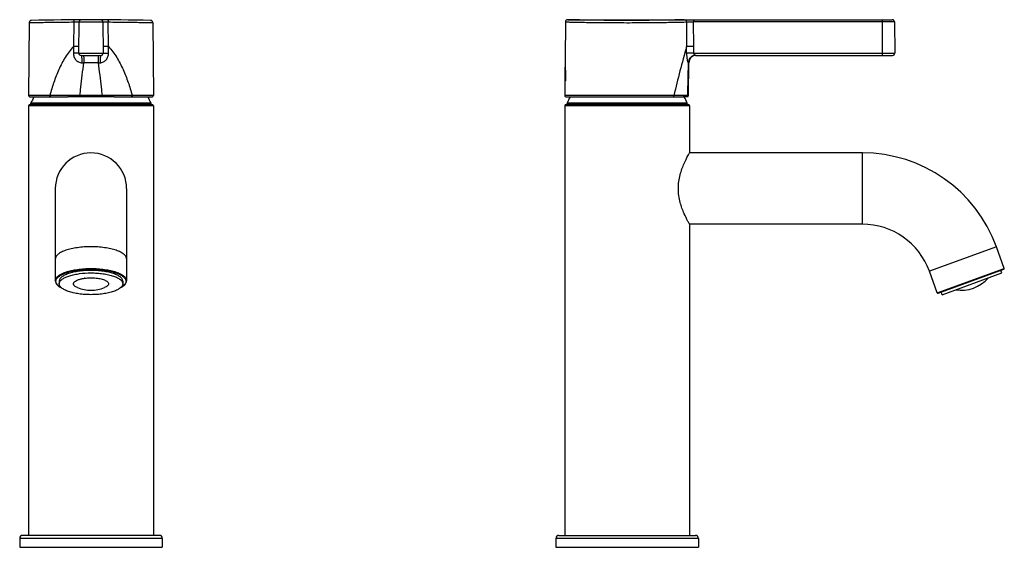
# Model space of a CAD drawing. Header units: millimetres. Extents: x -124 to 279, y -109 to 323.
# Tile 2 of 2: x -52 to 279, y 146 to 323. Entities that reach past the tile are written whole.
import ezdxf

# ---------------------------------------------------------------- set-up
doc = ezdxf.new("R2010")
doc.units = ezdxf.units.MM
doc.header["$LTSCALE"] = 23.1
doc.layers.get('0').update_dxf_attribs({"linetype": 'CONTINUOUS'})

msp = doc.modelspace()

# ---------------------------------------------------------------- linework, layer by layer
at = {"color": 7, "linetype": 'CONTINUOUS'}
for p, q in [((-49.19, 322.07), (-49.4, 297.56)), ((-34.21, 322.3), (-34.28, 314.05)), ((-32.51, 311.82), (-32.41, 322.31)), ((-24.4, 322.31), (-24.31, 311.82)), ((-22.53, 314.05), (-22.6, 322.3)), ((-7.63, 322.07), (-7.41, 297.56)), ((131.35, 322.32), (131.13, 297.56)), ((132.1, 323.06), (241.38, 323.06)), ((172.08, 322.3), (172.13, 314.05)), ((242.13, 322.32), (242.22, 311.82)), ((-31.76, 311.06), (-25.06, 311.06)), ((172.79, 297.56), (172.88, 308.58)), ((175.19, 311.06), (241.47, 311.06)), ((-48.9, 297.06), (-36.22, 297.06)), ((-20.6, 297.06), (-7.91, 297.06)), ((131.63, 297.06), (170.97, 297.06)), ((-49.41, 294.06), (-49.41, 149.56)), ((-7.91, 294.56), (-48.91, 294.56)), ((-48.66, 294.8), (-48.62, 294.99)), ((-48.66, 294.66), (-48.66, 294.8)), ((-8.16, 294.8), (-8.2, 294.99)), ((-8.16, 294.66), (-8.16, 294.8)), ((-7.41, 294.06), (-7.41, 149.56)), ((131.13, 294.06), (131.13, 149.56)), ((172.63, 294.56), (131.63, 294.56)), ((131.88, 294.8), (131.88, 294.66)), ((172.38, 294.8), (172.38, 294.66)), ((173.13, 294.06), (173.13, 278.26)), ((231.33, 278.26), (173.13, 278.26)), ((-40.41, 266.26), (-40.41, 235.24)), ((-16.41, 266.26), (-16.41, 235.24)), ((173.13, 254.26), (173.13, 149.56)), ((231.33, 254.26), (173.13, 254.26)), ((279.1, 239.35), (276.43, 246.68)), ((256.8, 231.02), (278.98, 239.09)), ((278.25, 237.87), (277.95, 238.72)), ((256.55, 231.14), (253.88, 238.47)), ((258.14, 230.55), (278.25, 237.87)), ((-39.11, 235.06), (-39.11, 234.21)), ((-17.71, 235.06), (-17.71, 234.21)), ((258.14, 230.55), (257.84, 231.4)), ((-5.41, 149.56), (-51.41, 149.56)), ((129.13, 149.56), (175.13, 149.56)), ((-52.41, 148.56), (-52.41, 145.56)), ((-4.41, 148.56), (-4.41, 145.56)), ((128.13, 148.56), (128.13, 145.56)), ((176.13, 148.56), (176.13, 145.56)), ((-52.41, 145.56), (-4.41, 145.56)), ((128.13, 145.56), (176.13, 145.56))]:
    msp.add_line(p, q, dxfattribs=at)
at = {"color": 9, "linetype": 'CONTINUOUS'}
for p, q in [((-32.41, 322.31), (-32.38, 322.31)), ((-32.41, 322.31), (-25.97, 322.31)), ((-28.41, 322.32), (-24.4, 322.31)), ((-24.44, 322.31), (-24.4, 322.31)), ((174.48, 323.05), (174.48, 322.31)), ((242.13, 322.32), (174.48, 322.31)), ((174.54, 314.05), (174.48, 322.31)), ((238.13, 311.06), (238.13, 323.05)), ((242.1, 322.32), (242.13, 322.32)), ((-32.51, 311.82), (-34.31, 311.83)), ((-32.51, 311.82), (-24.31, 311.82)), ((-24.31, 311.82), (-22.5, 311.83)), ((174.54, 311.82), (174.54, 314.05)), ((174.54, 311.82), (242.22, 311.82)), ((-31.45, 308.58), (-30.78, 308.58)), ((-26.04, 308.58), (-30.78, 308.58)), ((-26.04, 308.58), (-25.36, 308.58)), ((172.88, 308.58), (172.78, 308.58)), ((131.29, 302.41), (131.29, 307.08)), ((131.39, 306.11), (131.39, 303.37)), ((-7.41, 297.56), (-49.4, 297.56)), ((171.01, 297.56), (131.13, 297.56)), ((172.53, 297.56), (171.01, 297.56)), ((172.53, 297.56), (172.79, 297.56)), ((-7.41, 294.06), (-49.41, 294.06)), ((-8.16, 294.8), (-48.66, 294.8)), ((-48.66, 294.66), (-8.16, 294.66)), ((-48.43, 294.99), (-48.62, 294.99)), ((-8.23, 294.99), (-48.43, 294.99)), ((-8.2, 294.99), (-8.23, 294.99)), ((173.13, 294.06), (131.13, 294.06)), ((172.38, 294.8), (131.88, 294.8)), ((131.88, 294.66), (172.38, 294.66)), ((172.34, 294.99), (131.91, 294.99)), ((231.33, 254.26), (231.33, 278.26)), ((276.43, 246.68), (253.88, 238.47)), ((256.55, 231.14), (279.1, 239.35)), ((-4.41, 148.56), (-52.41, 148.56)), ((176.13, 148.56), (128.13, 148.56))]:
    msp.add_line(p, q, dxfattribs=at)
at = {"color": 7, "linetype": 'CONTINUOUS'}
for points in [[(-48.46, 322.81), (-48.6, 322.79), (-48.74, 322.74), (-48.87, 322.67), (-48.98, 322.58), (-49.07, 322.46), (-49.14, 322.33), (-49.18, 322.19), (-49.19, 322.07)], [(-7.63, 322.07), (-7.64, 322.19), (-7.68, 322.33), (-7.74, 322.46), (-7.83, 322.58), (-7.94, 322.67), (-8.07, 322.74), (-8.21, 322.79), (-8.36, 322.81)], [(132.1, 323.06), (131.97, 323.05), (131.83, 323.01), (131.7, 322.95), (131.58, 322.86), (131.48, 322.74), (131.41, 322.61), (131.36, 322.47), (131.35, 322.32)], [(242.13, 322.32), (242.13, 322.39), (242.11, 322.5), (242.07, 322.61), (242.02, 322.71), (241.96, 322.79), (241.89, 322.87), (241.81, 322.93), (241.72, 322.98), (241.63, 323.02), (241.55, 323.04), (241.46, 323.06), (241.38, 323.06)]]:
    msp.add_lwpolyline(points, dxfattribs=at)
for centre, radius, start, end in [((-28.41, -476.94), 800, 88.56389, 91.43613), ((-31.66, 322.3), 0.75, 90.2315, 179.5), ((-25.15, 322.3), 0.75, 0.5, 89.769), ((-31.76, 311.81), 0.75, 179.5, 269.9999), ((-25.06, 311.81), 0.75, 270.0001, 0.5), ((241.47, 311.81), 0.75, 270, 0.5), ((175.38, 308.56), 2.5, 90.0004, 179.4996), ((160.02, 304.74), 28.83, 175.3534, 178.6351), ((110.66, 304.74), 20.77, 356.2216, 3.7784), ((160.03, 304.75), 28.84, 180.3689, 184.6448), ((-48.9, 297.56), 0.5, 179.5, 270), ((-28.37, 286.54), 21.94, 151.3325, 157.349), ((-28.44, 286.54), 21.94, 22.651, 28.6675), ((-7.91, 297.56), 0.5, 270, 0.5), ((131.63, 297.56), 0.5, 179.5, 270), ((152.13, 286.56), 21.9, 151.3491, 157.3534), ((152.13, 286.56), 21.9, 22.6466, 28.7255), ((172.29, 297.56), 0.5, 296.7372, 359.4999), ((-48.91, 294.06), 0.5, 90, 180), ((-48.56, 294.66), 0.1, 180, 270), ((-8.26, 294.66), 0.1, 270, 360), ((-7.91, 294.06), 0.5, 0, 90), ((131.63, 294.06), 0.5, 90, 180), ((132.38, 294.8), 0.5, 157.3534, 180), ((131.98, 294.66), 0.1, 180, 270), ((172.28, 294.66), 0.1, 270, 360), ((171.88, 294.8), 0.5, 0, 22.6466), ((172.63, 294.06), 0.5, 0, 90), ((-28.41, 266.26), 12, 0, 180), ((231.33, 230.26), 48, 20, 90), ((231.33, 230.26), 24, 20, 90), ((278.91, 239.28), 0.2, 290, 20), ((-28.66, 221.93), 14.28, 97.4126, 97.9023), ((264.63, 244.03), 12, 260.5556, 319.4444), ((-28.41, 244.03), 12, 247.9294, 292.0706), ((256.73, 231.21), 0.2, 200, 290), ((-51.41, 148.56), 1, 90, 180), ((-5.41, 148.56), 1, 0, 90), ((129.13, 148.56), 1, 90, 180), ((175.13, 148.56), 1, 0, 90)]:
    msp.add_arc(centre, radius, start, end, dxfattribs=at)
at = {"color": 9, "linetype": 'CONTINUOUS'}
for centre, radius, start, end in [((-1012.99, 298.4), 990.58, 0.7767, 0.90538), ((569.64, 202.48), 412.87, 164.3211, 166.6849), ((-273.31, 312.2), 445.45, 359.9528, 0.2388)]:
    msp.add_arc(centre, radius, start, end, dxfattribs=at)
for points, knots in [([(-49.19, 322.07), (-49.17, 322.07), (-49.08, 322.07), (-48.88, 322.07), (-48.54, 322.08), (-48.08, 322.09), (-47.49, 322.11), (-46.46, 322.13), (-44.89, 322.16), (-42.69, 322.2), (-40.13, 322.24), (-37.26, 322.27), (-35.26, 322.29), (-34.22, 322.3)], [0, 0, 0, 0, 0.004494, 0.01794, 0.040262, 0.0713, 0.110868, 0.158695, 0.277853, 0.425701, 0.598388, 0.791516, 1, 1, 1, 1]), ([(-34.01, 323.04), (-34.04, 323.04), (-34.09, 322.99), (-34.13, 322.91), (-34.17, 322.78), (-34.21, 322.57), (-34.22, 322.39), (-34.22, 322.3)], [0, 0, 0, 0, 0.121689, 0.218147, 0.339472, 0.64469, 1, 1, 1, 1]), ([(-34.21, 322.3), (-34.09, 322.3), (-33.85, 322.3), (-33.5, 322.3), (-33.2, 322.31), (-32.97, 322.31), (-32.81, 322.31), (-32.71, 322.31), (-32.62, 322.31), (-32.55, 322.31), (-32.49, 322.31), (-32.46, 322.31), (-32.44, 322.31), (-32.42, 322.31), (-32.42, 322.31), (-32.42, 322.31), (-32.42, 322.31)], [0, 0, 0, 0, 0.208377, 0.401907, 0.57473, 0.722538, 0.78586, 0.841602, 0.889418, 0.928961, 0.959925, 0.982159, 0.989967, 0.995551, 0.998897, 1, 1, 1, 1]), ([(-24.4, 322.31), (-24.4, 322.31), (-24.4, 322.31), (-24.39, 322.31), (-24.38, 322.31), (-24.36, 322.31), (-24.32, 322.31), (-24.27, 322.31), (-24.2, 322.31), (-24.11, 322.31), (-24.01, 322.31), (-23.85, 322.31), (-23.62, 322.31), (-23.31, 322.3), (-22.97, 322.3), (-22.73, 322.3), (-22.6, 322.3)], [0, 0, 0, 0, 0.001101, 0.004447, 0.010031, 0.017839, 0.040074, 0.071039, 0.110583, 0.1584, 0.214142, 0.277464, 0.425273, 0.598095, 0.791624, 1, 1, 1, 1]), ([(-22.8, 323.04), (-22.77, 323.04), (-22.72, 322.99), (-22.69, 322.91), (-22.64, 322.78), (-22.61, 322.57), (-22.6, 322.39), (-22.6, 322.3)], [0, 0, 0, 0, 0.121697, 0.218162, 0.339492, 0.644712, 1, 1, 1, 1]), ([(-22.6, 322.3), (-21.56, 322.29), (-19.55, 322.27), (-16.69, 322.24), (-14.12, 322.2), (-11.93, 322.16), (-10.36, 322.13), (-9.33, 322.11), (-8.74, 322.09), (-8.27, 322.08), (-7.94, 322.07), (-7.74, 322.07), (-7.65, 322.07), (-7.63, 322.07)], [0, 0, 0, 0, 0.208484, 0.401611, 0.574298, 0.722145, 0.841303, 0.889131, 0.9287, 0.959738, 0.98206, 0.995506, 1, 1, 1, 1]), ([(131.35, 322.32), (131.34, 322.32), (131.4, 322.31), (131.43, 322.32), (131.55, 322.31), (131.69, 322.31), (131.88, 322.3), (132.2, 322.3), (132.71, 322.28), (133.43, 322.27), (134.31, 322.25), (135.32, 322.23), (136.94, 322.2), (139.24, 322.16), (142.29, 322.12), (145.65, 322.09), (149.22, 322.07), (152.89, 322.06), (157.62, 322.08), (162.92, 322.13), (168.09, 322.21), (170.98, 322.27), (172.08, 322.3)], [0, 0, 0, 0, 0.00051, 0.002036, 0.004574, 0.008121, 0.01267, 0.018212, 0.032223, 0.050048, 0.07154, 0.096528, 0.124814, 0.190353, 0.266071, 0.349559, 0.438159, 0.529051, 0.619342, 0.786734, 0.919195, 1, 1, 1, 1]), ([(171.36, 323.04), (168.57, 322.97), (161.22, 322.83), (151.61, 322.79), (142.94, 322.85), (137.63, 322.94), (134.15, 323.01), (132.52, 323.05), (132.1, 323.06)], [0, 0, 0, 0, 0.213215, 0.561899, 0.734029, 0.875266, 0.967802, 1, 1, 1, 1]), ([(171.36, 323.04), (171.51, 323.04), (171.9, 323.05), (172.94, 323.05), (173.83, 323.05), (174.48, 323.05)], [0, 0, 0, 0, 0.143323, 0.374721, 1, 1, 1, 1]), ([(171.36, 323.04), (171.45, 323.04), (171.64, 323), (171.88, 322.83), (172.04, 322.59), (172.08, 322.39), (172.08, 322.3)], [0, 0, 0, 0, 0.245252, 0.493389, 0.745389, 1, 1, 1, 1]), ([(172.08, 322.3), (172.19, 322.3), (172.49, 322.31), (173.29, 322.31), (173.98, 322.31), (174.48, 322.31)], [0, 0, 0, 0, 0.143668, 0.375154, 1, 1, 1, 1]), ([(-34.28, 314.05), (-34.83, 313.5), (-35.83, 312.32), (-37.55, 309.75), (-39.29, 306.31), (-40.97, 301.99), (-41.88, 299.05), (-42.3, 297.56)], [0, 0, 0, 0, 0.125491, 0.250623, 0.500318, 0.750027, 1, 1, 1, 1]), ([(-34.31, 311.83), (-34.31, 311.63), (-34.29, 311.22), (-34.15, 310.63), (-33.9, 310.08), (-33.56, 309.58), (-33.13, 309.15), (-32.62, 308.83), (-32.06, 308.62), (-31.65, 308.57), (-31.45, 308.58)], [0, 0, 0, 0, 0.126015, 0.251688, 0.377038, 0.501897, 0.626339, 0.7506, 0.875217, 1, 1, 1, 1]), ([(-32.48, 314.05), (-32.48, 314.05), (-32.49, 314.05), (-32.49, 314.05), (-32.5, 314.05), (-32.53, 314.05), (-32.56, 314.05), (-32.62, 314.05), (-32.69, 314.05), (-32.77, 314.05), (-32.87, 314.05), (-33.03, 314.05), (-33.26, 314.05), (-33.57, 314.05), (-33.92, 314.05), (-34.16, 314.05), (-34.28, 314.05)], [0, 0, 0, 0, 0.001151, 0.004514, 0.010108, 0.017923, 0.040165, 0.071131, 0.11067, 0.158473, 0.214198, 0.277501, 0.425262, 0.598072, 0.791624, 1, 1, 1, 1]), ([(-25.36, 308.58), (-25.16, 308.57), (-24.76, 308.62), (-24.19, 308.83), (-23.68, 309.15), (-23.25, 309.58), (-22.92, 310.08), (-22.67, 310.63), (-22.53, 311.22), (-22.51, 311.63), (-22.5, 311.83)], [0, 0, 0, 0, 0.124778, 0.249364, 0.373619, 0.498015, 0.622934, 0.748312, 0.873883, 1, 1, 1, 1]), ([(-22.53, 314.05), (-22.66, 314.05), (-22.9, 314.05), (-23.24, 314.05), (-23.55, 314.05), (-23.78, 314.05), (-23.94, 314.05), (-24.04, 314.05), (-24.13, 314.05), (-24.2, 314.05), (-24.25, 314.05), (-24.29, 314.05), (-24.31, 314.05), (-24.32, 314.05), (-24.33, 314.05), (-24.33, 314.05), (-24.33, 314.05)], [0, 0, 0, 0, 0.208354, 0.401847, 0.574628, 0.722403, 0.785718, 0.841462, 0.889284, 0.928832, 0.959806, 0.982059, 0.989881, 0.99548, 0.998848, 1, 1, 1, 1]), ([(-22.53, 314.05), (-21.99, 313.5), (-20.99, 312.32), (-19.27, 309.75), (-17.52, 306.31), (-15.85, 301.99), (-14.94, 299.05), (-14.52, 297.56)], [0, 0, 0, 0, 0.125491, 0.250623, 0.500319, 0.750028, 1, 1, 1, 1]), ([(174.54, 314.05), (174.04, 314.05), (173.35, 314.05), (172.55, 314.05), (172.25, 314.05), (172.13, 314.05)], [0, 0, 0, 0, 0.624767, 0.856274, 1, 1, 1, 1]), ([(172.14, 311.83), (172.14, 311.43), (172.16, 310.85), (172.25, 310.1), (172.33, 309.61), (172.42, 309.2), (172.52, 308.88), (172.6, 308.69), (172.66, 308.59), (172.7, 308.58), (172.71, 308.58)], [0, 0, 0, 0, 0.356108, 0.521733, 0.672029, 0.800357, 0.90035, 0.967422, 0.987736, 1, 1, 1, 1]), ([(174.54, 311.82), (174.04, 311.82), (173.35, 311.82), (172.55, 311.82), (172.25, 311.83), (172.14, 311.83)], [0, 0, 0, 0, 0.625879, 0.85715, 1, 1, 1, 1]), ([(175.02, 311.11), (174.97, 311.14), (174.86, 311.21), (174.7, 311.36), (174.58, 311.57), (174.54, 311.73), (174.54, 311.82)], [0, 0, 0, 0, 0.207203, 0.446324, 0.712326, 1, 1, 1, 1]), ([(-32.12, 297.56), (-32.03, 298.48), (-31.79, 300.78), (-31.36, 304.46), (-30.98, 307.21), (-30.78, 308.58)], [0, 0, 0, 0, 0.249999, 0.624999, 1, 1, 1, 1]), ([(-31.76, 311.06), (-31.73, 311.06), (-31.69, 311.01), (-31.67, 310.95), (-31.62, 310.82), (-31.58, 310.62), (-31.54, 310.31), (-31.5, 309.94), (-31.46, 309.36), (-31.45, 308.9), (-31.45, 308.58)], [0, 0, 0, 0, 0.029832, 0.055731, 0.089873, 0.182528, 0.305546, 0.454577, 0.624296, 1, 1, 1, 1]), ([(-30.99, 311.06), (-30.99, 311.06), (-30.97, 311.04), (-30.94, 310.98), (-30.9, 310.84), (-30.87, 310.62), (-30.84, 310.31), (-30.81, 309.94), (-30.79, 309.36), (-30.78, 308.9), (-30.78, 308.58)], [0, 0, 0, 0, 0.0096, 0.026038, 0.084376, 0.1767, 0.300125, 0.450081, 0.621077, 1, 1, 1, 1]), ([(-25.82, 311.06), (-25.83, 311.06), (-25.85, 311.04), (-25.88, 310.98), (-25.91, 310.84), (-25.95, 310.62), (-25.98, 310.31), (-26, 309.94), (-26.03, 309.36), (-26.04, 308.9), (-26.04, 308.58)], [0, 0, 0, 0, 0.0096, 0.026037, 0.084375, 0.176699, 0.300126, 0.450084, 0.621081, 1, 1, 1, 1]), ([(-26.04, 308.58), (-25.83, 307.21), (-25.45, 304.46), (-25.03, 300.78), (-24.78, 298.48), (-24.69, 297.56)], [0, 0, 0, 0, 0.375001, 0.750001, 1, 1, 1, 1]), ([(-25.06, 311.06), (-25.08, 311.06), (-25.12, 311.01), (-25.15, 310.95), (-25.19, 310.82), (-25.23, 310.62), (-25.28, 310.31), (-25.31, 309.94), (-25.35, 309.36), (-25.36, 308.9), (-25.36, 308.58)], [0, 0, 0, 0, 0.029832, 0.055731, 0.089873, 0.182528, 0.305546, 0.454577, 0.624296, 1, 1, 1, 1]), ([(172.53, 297.56), (172.55, 298.48), (172.64, 302.15), (172.72, 305.83), (172.78, 308.58)], [0, 0, 0, 0, 0.25047, 1, 1, 1, 1]), ([(175.19, 311.06), (174.87, 311.06), (174.22, 310.93), (173.4, 310.38), (172.85, 309.55), (172.71, 308.9), (172.71, 308.58)], [0, 0, 0, 0, 0.249165, 0.498724, 0.749052, 1, 1, 1, 1]), ([(172.71, 308.58), (172.72, 308.58), (172.74, 308.58), (172.76, 308.58), (172.78, 308.58)], [0, 0, 0, 0, 0.281355, 1, 1, 1, 1]), ([(175.19, 311.06), (174.88, 311.05), (174.24, 310.91), (173.45, 310.35), (172.91, 309.54), (172.78, 308.9), (172.78, 308.58)], [0, 0, 0, 0, 0.249662, 0.49944, 0.749565, 1, 1, 1, 1]), ([(175.19, 311.06), (175.18, 311.06), (175.12, 311.07), (175.06, 311.09), (175.02, 311.11)], [0, 0, 0, 0, 0.228106, 1, 1, 1, 1]), ([(-41.97, 297.06), (-42.01, 297.06), (-42.11, 297.09), (-42.22, 297.21), (-42.28, 297.37), (-42.3, 297.5), (-42.3, 297.56)], [0, 0, 0, 0, 0.201652, 0.434565, 0.70546, 1, 1, 1, 1]), ([(-32.12, 297.56), (-32.12, 297.46), (-32.12, 297.32), (-32.1, 297.17), (-32.09, 297.11), (-32.08, 297.08)], [0, 0, 0, 0, 0.615859, 0.848179, 1, 1, 1, 1]), ([(-14.52, 297.56), (-14.52, 297.5), (-14.53, 297.37), (-14.6, 297.21), (-14.71, 297.09), (-14.8, 297.06), (-14.85, 297.06)], [0, 0, 0, 0, 0.294601, 0.565421, 0.798292, 1, 1, 1, 1]), ([(167.49, 297.06), (167.54, 297.06), (167.65, 297.09), (167.77, 297.21), (167.85, 297.37), (167.87, 297.5), (167.87, 297.56)], [0, 0, 0, 0, 0.216187, 0.453629, 0.718131, 1, 1, 1, 1]), ([(172.53, 297.56), (172.53, 297.45), (172.47, 297.24), (172.28, 297.11), (172.19, 297.08)], [0, 0, 0, 0, 0.501301, 1, 1, 1, 1]), ([(-28.41, 246.68), (-29.19, 246.68), (-30.72, 246.63), (-32.95, 246.4), (-35.01, 246.03), (-36.82, 245.54), (-38.31, 244.93), (-39.31, 244.33), (-39.89, 243.79), (-40.18, 243.4), (-40.37, 242.99), (-40.41, 242.71), (-40.41, 242.57)], [0, 0, 0, 0, 0.174656, 0.343446, 0.500699, 0.641543, 0.762102, 0.860274, 0.901199, 0.937312, 0.969693, 1, 1, 1, 1]), ([(-16.41, 242.57), (-16.41, 242.71), (-16.45, 242.99), (-16.63, 243.4), (-16.93, 243.79), (-17.5, 244.33), (-18.5, 244.93), (-20, 245.54), (-21.81, 246.03), (-23.86, 246.4), (-26.09, 246.63), (-27.63, 246.68), (-28.41, 246.68)], [0, 0, 0, 0, 0.030307, 0.062688, 0.098801, 0.139726, 0.237898, 0.358457, 0.499301, 0.656554, 0.825344, 1, 1, 1, 1]), ([(-40.41, 235.24), (-40.41, 235.38), (-40.37, 235.66), (-40.18, 236.07), (-39.89, 236.46), (-39.31, 237), (-38.31, 237.61), (-36.82, 238.21), (-35.01, 238.7), (-32.95, 239.07), (-30.72, 239.3), (-29.19, 239.35), (-28.41, 239.35)], [0, 0, 0, 0, 0.030307, 0.062688, 0.098801, 0.139726, 0.237898, 0.358457, 0.499301, 0.656554, 0.825344, 1, 1, 1, 1]), ([(-40.21, 235.05), (-40.21, 235.18), (-40.17, 235.46), (-39.99, 235.86), (-39.7, 236.25), (-39.14, 236.78), (-38.15, 237.37), (-36.68, 237.97), (-34.91, 238.45), (-32.88, 238.82), (-30.69, 239.04), (-29.18, 239.09), (-28.41, 239.09)], [0, 0, 0, 0, 0.030306, 0.062659, 0.098729, 0.139607, 0.2377, 0.358218, 0.499068, 0.656373, 0.825247, 1, 1, 1, 1]), ([(-28.41, 239.35), (-27.63, 239.35), (-26.09, 239.3), (-23.86, 239.07), (-21.81, 238.7), (-20, 238.21), (-18.5, 237.61), (-17.5, 237), (-16.93, 236.46), (-16.63, 236.07), (-16.45, 235.66), (-16.41, 235.38), (-16.41, 235.24)], [0, 0, 0, 0, 0.174656, 0.343446, 0.500699, 0.641543, 0.762102, 0.860274, 0.901199, 0.937312, 0.969693, 1, 1, 1, 1]), ([(-28.41, 239.09), (-27.64, 239.09), (-26.13, 239.04), (-23.94, 238.82), (-21.92, 238.46), (-20.14, 237.97), (-18.68, 237.38), (-17.69, 236.79), (-17.12, 236.26), (-16.83, 235.87), (-16.65, 235.47), (-16.61, 235.2), (-16.61, 235.06)], [0, 0, 0, 0, 0.174562, 0.343274, 0.500478, 0.64131, 0.761904, 0.860155, 0.901126, 0.937282, 0.969692, 1, 1, 1, 1]), ([(-39.53, 233.7), (-39.73, 233.9), (-39.99, 234.21), (-40.18, 234.7), (-40.21, 234.93), (-40.21, 235.05)], [0, 0, 0, 0, 0.540824, 0.776334, 1, 1, 1, 1]), ([(-38.39, 232.9), (-38.5, 232.96), (-38.9, 233.2), (-39.28, 233.47), (-39.53, 233.7)], [0, 0, 0, 0, 0.275518, 1, 1, 1, 1]), ([(-17.29, 233.71), (-17.36, 233.63), (-17.71, 233.33), (-18.1, 233.08), (-18.42, 232.91)], [0, 0, 0, 0, 0.225363, 1, 1, 1, 1]), ([(-16.61, 235.06), (-16.61, 234.95), (-16.64, 234.71), (-16.82, 234.22), (-17.08, 233.9), (-17.29, 233.71)], [0, 0, 0, 0, 0.223832, 0.45926, 1, 1, 1, 1])]:
    msp.add_open_spline(points, degree=3, knots=knots, dxfattribs=at)
msp.add_open_spline([(-34.28, 314.05), (-34.29, 313.31), (-34.3, 312.57), (-34.31, 311.83)], degree=3, dxfattribs=at)
at = {"color": 7, "linetype": 'CONTINUOUS'}
for points, knots in [([(131.39, 306.11), (131.38, 306.21), (131.37, 306.36), (131.35, 306.55), (131.34, 306.68), (131.33, 306.8), (131.32, 306.89), (131.31, 306.96), (131.3, 307.01), (131.29, 307.05), (131.29, 307.07), (131.29, 307.08)], [0, 0, 0, 0, 0.307852, 0.451357, 0.586746, 0.713039, 0.828855, 0.882119, 0.932332, 0.974763, 1, 1, 1, 1]), ([(131.39, 303.37), (131.38, 303.28), (131.37, 303.14), (131.35, 302.96), (131.34, 302.83), (131.33, 302.71), (131.32, 302.61), (131.31, 302.54), (131.3, 302.49), (131.29, 302.44), (131.29, 302.42), (131.29, 302.41)], [0, 0, 0, 0, 0.291091, 0.430117, 0.563884, 0.69151, 0.811725, 0.868414, 0.921801, 0.971715, 1, 1, 1, 1]), ([(-32.08, 297.08), (-32.43, 297.08), (-33.82, 297.06), (-35.21, 297.06), (-36.24, 297.06)], [0, 0, 0, 0, 0.255607, 1, 1, 1, 1]), ([(-28.41, 297.11), (-28.71, 297.11), (-29.94, 297.11), (-31.16, 297.1), (-32.08, 297.08)], [0, 0, 0, 0, 0.251221, 1, 1, 1, 1]), ([(-24.74, 297.08), (-25.04, 297.09), (-26.27, 297.1), (-27.49, 297.11), (-28.41, 297.11)], [0, 0, 0, 0, 0.248275, 1, 1, 1, 1]), ([(-24.69, 297.56), (-24.69, 297.46), (-24.7, 297.32), (-24.72, 297.17), (-24.73, 297.11), (-24.74, 297.08)], [0, 0, 0, 0, 0.615866, 0.848179, 1, 1, 1, 1]), ([(-20.6, 297.06), (-20.94, 297.06), (-22.32, 297.06), (-23.7, 297.07), (-24.74, 297.08)], [0, 0, 0, 0, 0.243723, 1, 1, 1, 1]), ([(172.19, 297.08), (172.02, 297.07), (171.61, 297.06), (171.21, 297.06), (170.96, 297.06)], [0, 0, 0, 0, 0.408029, 1, 1, 1, 1]), ([(172.51, 297.11), (172.51, 297.12), (172.51, 297.11), (172.5, 297.11), (172.49, 297.11), (172.46, 297.11), (172.43, 297.1), (172.38, 297.1), (172.3, 297.09), (172.23, 297.09), (172.19, 297.08)], [0, 0, 0, 0, 0.015613, 0.035131, 0.062457, 0.14054, 0.249873, 0.390469, 0.562345, 1, 1, 1, 1]), ([(173.13, 254.26), (172.95, 254.57), (172.31, 255.73), (171.12, 258.12), (170.05, 261.03), (169.47, 263.89), (169.3, 266.26), (169.47, 268.63), (170.05, 271.49), (171.12, 274.4), (172.31, 276.79), (172.95, 277.95), (173.13, 278.26)], [0, 0, 0, 0, 0.042432, 0.155676, 0.315123, 0.405788, 0.500011, 0.594221, 0.684849, 0.844265, 0.957551, 1, 1, 1, 1]), ([(-28.41, 238.72), (-29.1, 238.72), (-30.47, 238.67), (-32.46, 238.47), (-34.29, 238.14), (-35.91, 237.7), (-37.24, 237.16), (-38.13, 236.62), (-38.64, 236.14), (-38.91, 235.79), (-39.07, 235.43), (-39.11, 235.18), (-39.11, 235.06)], [0, 0, 0, 0, 0.174658, 0.34345, 0.500701, 0.641542, 0.762101, 0.86027, 0.901194, 0.937317, 0.969717, 1, 1, 1, 1]), ([(-17.71, 235.06), (-17.71, 235.18), (-17.75, 235.43), (-17.91, 235.79), (-18.17, 236.14), (-18.68, 236.62), (-19.58, 237.16), (-20.91, 237.7), (-22.52, 238.14), (-24.36, 238.47), (-26.34, 238.67), (-27.71, 238.72), (-28.41, 238.72)], [0, 0, 0, 0, 0.030283, 0.062683, 0.098806, 0.13973, 0.237899, 0.358458, 0.499299, 0.65655, 0.825342, 1, 1, 1, 1]), ([(-39.04, 234.62), (-38.96, 234.87), (-38.73, 235.22), (-38.31, 235.61), (-37.73, 236.03), (-36.8, 236.51), (-35.48, 236.98), (-33.92, 237.37), (-31.55, 237.76), (-29.68, 237.87), (-28.41, 237.87)], [0, 0, 0, 0, 0.06614, 0.105389, 0.149441, 0.252554, 0.375212, 0.515114, 0.668766, 1, 1, 1, 1]), ([(-32.92, 232.91), (-33.18, 233.02), (-33.55, 233.19), (-33.95, 233.5), (-34.15, 233.73), (-34.28, 233.97), (-34.32, 234.22), (-34.27, 234.47), (-34.14, 234.71), (-33.92, 234.94), (-33.51, 235.25), (-32.81, 235.58), (-31.79, 235.88), (-31.03, 236.02), (-30.63, 236.08)], [0, 0, 0, 0, 0.135103, 0.190171, 0.237522, 0.278685, 0.316389, 0.354305, 0.396037, 0.44418, 0.500151, 0.63709, 0.805768, 1, 1, 1, 1]), ([(-30.51, 236.1), (-29.88, 236.18), (-28.6, 236.26), (-27.02, 236.19), (-25.81, 236.03), (-24.98, 235.86), (-24.25, 235.65), (-23.62, 235.4), (-23.12, 235.12), (-22.75, 234.82), (-22.53, 234.48), (-22.48, 234.12), (-22.63, 233.76), (-22.92, 233.44), (-23.36, 233.15), (-23.71, 232.99), (-23.9, 232.91)], [0, 0, 0, 0, 0.177848, 0.357443, 0.44261, 0.521994, 0.593888, 0.656942, 0.710323, 0.754046, 0.7896, 0.820825, 0.853617, 0.89304, 0.941624, 1, 1, 1, 1]), ([(-28.41, 237.87), (-27.71, 237.87), (-26.34, 237.82), (-24.36, 237.62), (-22.52, 237.29), (-20.91, 236.85), (-19.58, 236.32), (-18.68, 235.77), (-18.17, 235.3), (-17.91, 234.94), (-17.75, 234.58), (-17.71, 234.33), (-17.71, 234.21)], [0, 0, 0, 0, 0.174658, 0.34345, 0.500701, 0.641542, 0.762101, 0.86027, 0.901194, 0.937317, 0.969717, 1, 1, 1, 1]), ([(-40.41, 235.24), (-40.41, 235.1), (-40.37, 234.82), (-40.14, 234.25), (-39.82, 233.89), (-39.58, 233.67)], [0, 0, 0, 0, 0.229423, 0.467005, 1, 1, 1, 1]), ([(-39.58, 233.67), (-39.5, 233.59), (-39.1, 233.27), (-38.66, 233), (-38.31, 232.82)], [0, 0, 0, 0, 0.22753, 1, 1, 1, 1]), ([(-39.11, 234.21), (-39.11, 234.24), (-39.1, 234.38), (-39.07, 234.52), (-39.04, 234.62)], [0, 0, 0, 0, 0.246448, 1, 1, 1, 1]), ([(-28.41, 230.55), (-29.1, 230.55), (-30.47, 230.6), (-32.46, 230.8), (-34.29, 231.13), (-35.91, 231.57), (-37.24, 232.1), (-38.13, 232.64), (-38.64, 233.12), (-38.91, 233.48), (-39.07, 233.84), (-39.11, 234.09), (-39.11, 234.21)], [0, 0, 0, 0, 0.174658, 0.34345, 0.500701, 0.641542, 0.762101, 0.86027, 0.901194, 0.937317, 0.969717, 1, 1, 1, 1]), ([(-17.71, 234.21), (-17.71, 234.09), (-17.75, 233.84), (-17.91, 233.48), (-18.17, 233.12), (-18.68, 232.64), (-19.58, 232.1), (-20.91, 231.57), (-22.52, 231.13), (-24.36, 230.8), (-26.34, 230.6), (-27.71, 230.55), (-28.41, 230.55)], [0, 0, 0, 0, 0.030283, 0.062683, 0.098806, 0.13973, 0.237899, 0.358458, 0.499299, 0.65655, 0.825342, 1, 1, 1, 1]), ([(-18.51, 232.82), (-18.38, 232.89), (-17.93, 233.13), (-17.51, 233.42), (-17.23, 233.67)], [0, 0, 0, 0, 0.273412, 1, 1, 1, 1]), ([(-17.23, 233.67), (-16.99, 233.89), (-16.68, 234.25), (-16.45, 234.82), (-16.41, 235.1), (-16.41, 235.24)], [0, 0, 0, 0, 0.53299, 0.770574, 1, 1, 1, 1])]:
    msp.add_open_spline(points, degree=3, knots=knots, dxfattribs=at)

doc.saveas('drawing.dxf')
